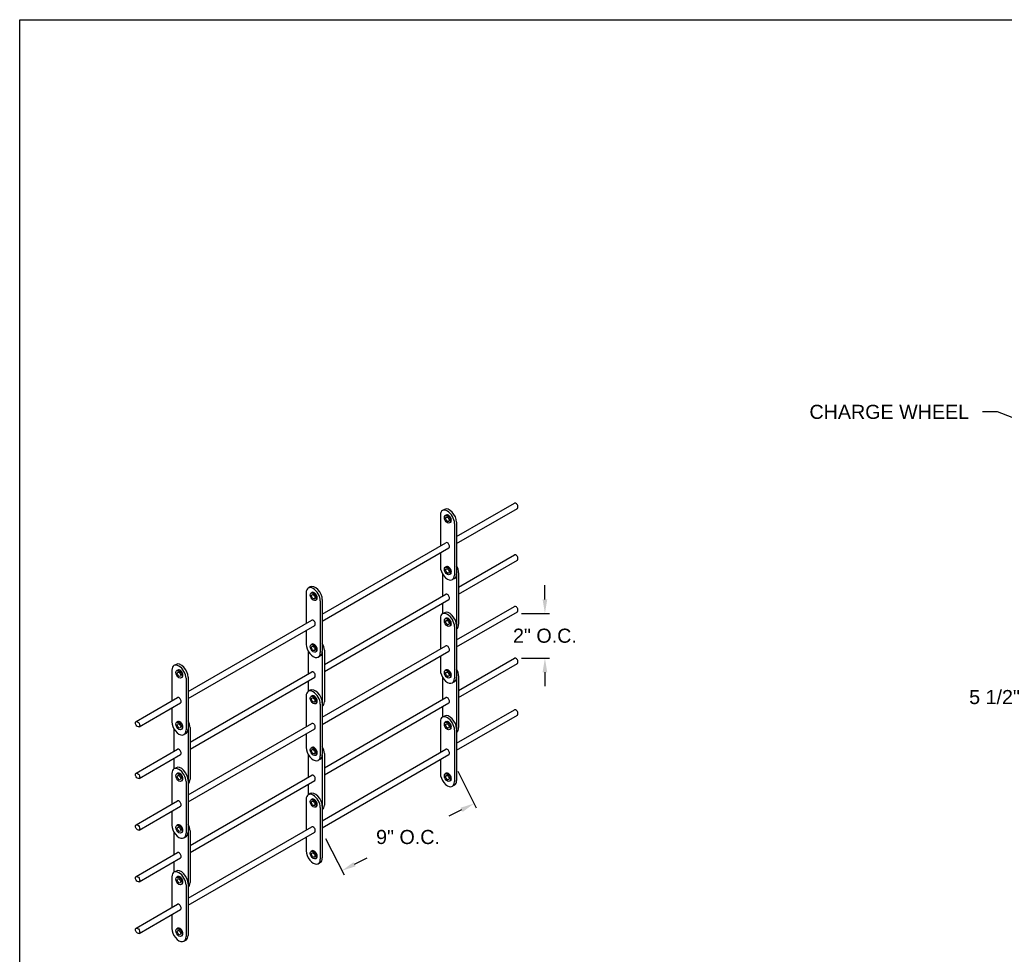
# Model space of a CAD drawing. Header units: inches. Extents: x 169.6 to 213.8, y 195 to 266.5.
# Tile 39 of 58: x 194.3 to 200.8, y 221.3 to 227.5. Entities that reach past the tile are written whole.
import ezdxf
from ezdxf import colors
from ezdxf.entities.mleader import LeaderData, LeaderLine
from ezdxf.math import Vec2, Vec3

# ---------------------------------------------------------------- set-up
doc = ezdxf.new("R2010")
doc.units = ezdxf.units.IN
doc.header["$LTSCALE"] = 0.25
doc.header["$MEASUREMENT"] = 0
doc.layers.add('ANNOTATIONS', color=1, linetype='Continuous')
doc.layers.add('DETAILS', color=4, linetype='Continuous')
doc.styles.add('ARIAL', font='arial.ttf', dxfattribs={"height": 0.09375})
doc.dimstyles.new('STANDARD$0', dxfattribs={"dimtxt": 0.09375, "dimasz": 0.09375, "dimexe": 0.03125, "dimexo": 0.046875, "dimgap": 0.09, "dimtad": 0, "dimtih": 1, "dimtoh": 1, "dimdec": 4, "dimzin": 0, "dimdsep": 46, "dimtxsty": 'ARIAL', "dimcen": 0.09, "dimadec": 0, "dimazin": 0, "dimtfac": 1, "dimtdec": 4, "dimtofl": 0, "dimtmove": 0, "dimatfit": 1, "dimfxl": 1, "dimtolj": 1, "dimtzin": 0, "dimarcsym": 0})

# ---------------------------------------------------------------- blocks, each defined once
blk = doc.blocks.new('*D48')
at = {"layer": 'ANNOTATIONS', "color": 0, "lineweight": -2, "transparency": 16777216}
for p, q in [((201.2357, 224.5253), (201.2357, 222.9317)), ((201.6881, 223.5294), (201.6881, 222.9317)), ((201.142, 222.9629), (201.0224, 222.9629)), ((201.7819, 222.9629), (201.8756, 222.9629))]:
    blk.add_line(p, q, dxfattribs=at)
at = {"layer": 'ANNOTATIONS', "color": 0, "transparency": 16777216}
for points in [[(201.142, 222.9785), (201.142, 222.9473), (201.2357, 222.9629)], [(201.7819, 222.9785), (201.7819, 222.9473), (201.6881, 222.9629)]]:
    blk.add_solid(points, dxfattribs=at)
at = {"layer": 'defpoints', "color": 0, "transparency": 16777216}
for p in [(201.2357, 224.5722), (201.6881, 223.5763), (201.2357, 222.9629)]:
    blk.add_point(p, dxfattribs=at)
at = {"layer": 'ANNOTATIONS', "color": 0, "transparency": 16777216, "insert": (200.7693, 222.9629), "char_height": 0.09375, "attachment_point": 5, "style": 'ARIAL'}
blk.add_mtext('\\A1;5 1/2"', dxfattribs=at)
blk = doc.blocks.new('*D121')
at = {"layer": 'ANNOTATIONS', "color": 0, "lineweight": -2, "transparency": 16777216}
for p, q in [((197.1976, 222.47), (197.3208, 222.2275)), ((197.2231, 222.2129), (197.1393, 222.1703)), ((196.318, 222.0229), (196.4412, 221.7804)), ((196.5106, 221.8507), (196.5944, 221.8933))]:
    blk.add_line(p, q, dxfattribs=at)
at = {"layer": 'ANNOTATIONS', "color": 0, "transparency": 16777216}
for points in [[(197.216, 222.2268), (197.2302, 222.1989), (197.3067, 222.2554)], [(196.5035, 221.8647), (196.5177, 221.8368), (196.427, 221.8083)]]:
    blk.add_solid(points, dxfattribs=at)
at = {"layer": 'defpoints', "color": 0, "transparency": 16777216}
for p in [(197.1763, 222.5118), (197.3067, 222.2554), (196.2967, 222.0647)]:
    blk.add_point(p, dxfattribs=at)
at = {"layer": 'ANNOTATIONS', "color": 0, "transparency": 16777216, "insert": (196.8669, 222.0318), "char_height": 0.09375, "attachment_point": 5, "style": 'ARIAL'}
blk.add_mtext('\\A1;9" O.C.', dxfattribs=at)
blk = doc.blocks.new('*D122')
at = {"layer": 'ANNOTATIONS', "color": 0, "lineweight": -2, "transparency": 16777216}
for p, q in [((197.7778, 223.6135), (197.7778, 223.7072)), ((197.6215, 223.5197), (197.809, 223.5197)), ((197.6215, 223.2225), (197.809, 223.2225)), ((197.7778, 223.1287), (197.7778, 223.035))]:
    blk.add_line(p, q, dxfattribs=at)
at = {"layer": 'ANNOTATIONS', "color": 0, "transparency": 16777216}
for points in [[(197.7621, 223.6135), (197.7934, 223.6135), (197.7778, 223.5197)], [(197.7621, 223.1287), (197.7934, 223.1287), (197.7778, 223.2225)]]:
    blk.add_solid(points, dxfattribs=at)
at = {"layer": 'defpoints', "color": 0, "transparency": 16777216}
for p in [(197.5746, 223.5197), (197.7778, 223.5197), (197.5746, 223.2225)]:
    blk.add_point(p, dxfattribs=at)
at = {"layer": 'ANNOTATIONS', "color": 0, "transparency": 16777216, "insert": (197.7778, 223.3711), "char_height": 0.09375, "attachment_point": 5, "style": 'ARIAL'}
blk.add_mtext('\\A1;2" O.C.', dxfattribs=at)

msp = doc.modelspace()

# ---------------------------------------------------------------- linework, layer by layer
at = {"layer": 'defpoints'}
msp.add_lwpolyline([(213.75315, 214.73552), (194.28327, 214.73552), (194.28327, 227.47063), (213.75315, 227.47063)], close=True, dxfattribs=at)
at = {"layer": 'DETAILS'}
for p, q in [((197.18981, 224.03156), (197.57463, 224.25374)), ((197.08233, 224.17366), (197.08233, 223.96951)), ((197.10958, 224.21186), (197.0961, 224.20408)), ((197.12144, 224.17478), (197.11512, 224.17113)), ((197.18981, 223.98475), (197.59491, 224.21863)), ((197.14986, 224.12557), (197.14353, 224.12192)), ((197.17633, 224.11939), (197.17633, 223.77564)), ((197.18981, 224.12717), (197.18981, 223.78342)), ((196.29672, 223.51594), (197.11919, 223.99079)), ((196.29672, 223.46912), (197.13947, 223.95568)), ((197.08233, 223.9227), (197.08233, 223.82991)), ((197.20323, 223.69556), (197.57463, 223.90999)), ((197.20323, 223.64875), (197.59491, 223.87488)), ((197.09581, 223.78408), (197.09581, 223.63354)), ((197.12144, 223.83103), (197.11512, 223.82738)), ((197.14986, 223.78182), (197.14353, 223.77817)), ((197.18975, 223.7809), (197.18975, 223.44255)), ((197.20323, 223.79117), (197.20323, 223.44742)), ((197.17604, 223.75299), (197.16256, 223.74521)), ((196.18924, 223.65803), (196.18924, 223.45389)), ((196.21649, 223.69624), (196.20301, 223.68846)), ((196.22835, 223.65915), (196.22203, 223.6555)), ((196.25677, 223.60994), (196.25045, 223.60629)), ((196.28324, 223.60376), (196.28324, 223.26001)), ((196.29672, 223.61155), (196.29672, 223.2678)), ((196.31015, 223.17994), (197.11919, 223.64704)), ((196.31015, 223.13312), (197.13947, 223.61193)), ((197.09581, 223.58673), (197.09581, 223.51671)), ((197.10958, 223.52466), (197.0961, 223.51688)), ((197.18981, 223.34436), (197.57463, 223.56654)), ((197.18981, 223.29755), (197.59491, 223.53143)), ((195.40363, 223.00031), (196.2261, 223.47517)), ((197.08233, 223.48646), (197.08233, 223.28231)), ((197.12144, 223.48758), (197.11512, 223.48393)), ((195.40363, 222.9535), (196.24638, 223.44006)), ((196.18924, 223.40707), (196.18924, 223.31428)), ((197.14986, 223.43837), (197.14353, 223.43472)), ((197.17633, 223.43219), (197.17633, 223.08844)), ((197.18981, 223.43997), (197.18981, 223.09622)), ((196.20272, 223.26846), (196.20272, 223.11792)), ((196.22835, 223.3154), (196.22203, 223.31175)), ((196.25677, 223.26619), (196.25045, 223.26254)), ((196.29667, 223.26527), (196.29667, 222.92693)), ((196.29672, 222.82874), (197.11919, 223.30359)), ((196.29672, 222.78192), (197.13947, 223.26848)), ((196.31015, 223.27555), (196.31015, 222.9318)), ((196.28295, 223.23737), (196.26947, 223.22959)), ((197.08233, 223.2355), (197.08233, 223.14271)), ((197.20323, 223.00806), (197.57463, 223.22249)), ((195.29615, 223.14241), (195.29615, 222.93826)), ((195.3234, 223.18061), (195.30992, 223.17283)), ((195.33527, 223.14353), (195.32895, 223.13988)), ((195.41706, 222.66431), (196.2261, 223.13142)), ((197.12144, 223.14383), (197.11512, 223.14018)), ((197.20323, 222.96125), (197.59491, 223.18738)), ((195.36368, 223.09432), (195.35736, 223.09067)), ((195.39015, 223.08814), (195.39015, 222.74439)), ((195.40363, 223.09592), (195.40363, 222.75217)), ((195.41706, 222.6175), (196.24638, 223.09631)), ((196.20272, 223.0711), (196.20272, 223.00109)), ((197.09581, 223.09658), (197.09581, 222.94604)), ((197.14986, 223.09462), (197.14353, 223.09097)), ((197.17604, 223.06579), (197.16256, 223.05801)), ((197.18975, 223.0934), (197.18975, 222.75505)), ((197.20323, 223.10367), (197.20323, 222.75992)), ((196.21649, 223.00904), (196.20301, 223.00126)), ((195.05775, 222.80062), (195.33302, 222.95954)), ((196.18924, 222.97083), (196.18924, 222.76669)), ((196.22835, 222.97195), (196.22203, 222.9683)), ((196.31015, 222.49244), (197.11919, 222.95954)), ((195.07802, 222.7655), (195.35329, 222.92443)), ((195.29615, 222.89145), (195.29615, 222.79866)), ((196.25677, 222.92274), (196.25045, 222.91909)), ((196.28324, 222.91656), (196.28324, 222.57281)), ((196.29672, 222.92435), (196.29672, 222.5806)), ((196.31015, 222.44562), (197.13947, 222.92443)), ((197.09581, 222.89923), (197.09581, 222.82921)), ((197.18981, 222.65656), (197.57463, 222.87874)), ((195.33527, 222.79978), (195.32895, 222.79613)), ((197.08233, 222.79866), (197.08233, 222.59451)), ((197.10958, 222.83686), (197.0961, 222.82908)), ((197.12144, 222.79978), (197.11512, 222.79613)), ((197.18981, 222.60975), (197.59491, 222.84363)), ((195.30963, 222.75283), (195.30963, 222.60229)), ((195.36368, 222.75057), (195.35736, 222.74692)), ((195.40358, 222.74965), (195.40358, 222.4113)), ((195.40363, 222.31311), (196.2261, 222.78797)), ((195.40363, 222.2663), (196.24638, 222.75286)), ((195.41706, 222.75992), (195.41706, 222.41617)), ((197.14986, 222.75057), (197.14353, 222.74692)), ((197.17633, 222.74439), (197.17633, 222.40064)), ((197.18981, 222.75217), (197.18981, 222.40842)), ((195.38986, 222.72174), (195.37638, 222.71396)), ((196.18924, 222.71987), (196.18924, 222.62708)), ((195.05775, 222.45687), (195.33302, 222.61579)), ((196.22835, 222.6282), (196.22203, 222.62455)), ((196.29672, 222.14094), (197.11919, 222.61579)), ((195.07802, 222.42175), (195.35329, 222.58068)), ((195.30963, 222.55548), (195.30963, 222.48546)), ((196.20272, 222.58096), (196.20272, 222.43042)), ((196.25677, 222.57899), (196.25045, 222.57534)), ((196.28295, 222.55017), (196.26947, 222.54239)), ((196.29667, 222.57777), (196.29667, 222.23943)), ((196.29672, 222.09412), (197.13947, 222.58068)), ((196.31015, 222.58805), (196.31015, 222.2443)), ((197.08233, 222.5477), (197.08233, 222.45491)), ((195.3234, 222.49341), (195.30992, 222.48563)), ((195.29615, 222.45521), (195.29615, 222.25106)), ((195.33527, 222.45633), (195.32895, 222.45268)), ((195.36368, 222.40712), (195.35736, 222.40347)), ((195.40363, 222.40872), (195.40363, 222.06497)), ((195.41706, 221.97681), (196.2261, 222.44392)), ((195.41706, 221.93), (196.24638, 222.40881)), ((197.12144, 222.45603), (197.11512, 222.45238)), ((197.14986, 222.40682), (197.14353, 222.40317)), ((195.39015, 222.40094), (195.39015, 222.05719)), ((196.20272, 222.3836), (196.20272, 222.31359)), ((197.17604, 222.37799), (197.16256, 222.37021)), ((196.18924, 222.28303), (196.18924, 222.07889)), ((196.21649, 222.32124), (196.20301, 222.31346)), ((196.22835, 222.28415), (196.22203, 222.2805)), ((195.05775, 222.11342), (195.33302, 222.27234)), ((195.07802, 222.0783), (195.35329, 222.23723)), ((196.25677, 222.23494), (196.25045, 222.23129)), ((196.28324, 222.22876), (196.28324, 221.88501)), ((196.29672, 222.23655), (196.29672, 221.8928)), ((195.29615, 222.20425), (195.29615, 222.11146)), ((195.33527, 222.11258), (195.32895, 222.10893)), ((195.40363, 221.62531), (196.2261, 222.10017)), ((195.30963, 222.06533), (195.30963, 221.91479)), ((195.36368, 222.06337), (195.35736, 222.05972)), ((195.38986, 222.03454), (195.37638, 222.02676)), ((195.40358, 222.06215), (195.40358, 221.7238)), ((195.40363, 221.5785), (196.24638, 222.06506)), ((195.41706, 222.07242), (195.41706, 221.72867)), ((196.18924, 222.03207), (196.18924, 221.93928)), ((195.05775, 221.76937), (195.33302, 221.92829)), ((195.07802, 221.73425), (195.35329, 221.89318)), ((196.22835, 221.9404), (196.22203, 221.93675)), ((196.25677, 221.89119), (196.25045, 221.88754)), ((195.30963, 221.86798), (195.30963, 221.79796)), ((196.28295, 221.86237), (196.26947, 221.85459)), ((195.29615, 221.76741), (195.29615, 221.56326)), ((195.3234, 221.80561), (195.30992, 221.79783)), ((195.33527, 221.76853), (195.32895, 221.76488)), ((195.36368, 221.71932), (195.35736, 221.71567)), ((195.39015, 221.71314), (195.39015, 221.36939)), ((195.40363, 221.72092), (195.40363, 221.37717)), ((195.05775, 221.42562), (195.33302, 221.58454)), ((195.07802, 221.3905), (195.35329, 221.54943)), ((195.29615, 221.51645), (195.29615, 221.42366)), ((195.33527, 221.42478), (195.32895, 221.42113)), ((195.36368, 221.37557), (195.35736, 221.37192)), ((195.38986, 221.34674), (195.37638, 221.33896))]:
    msp.add_line(p, q, dxfattribs=at)
for centre, major_axis, start_param, end_param in [((197.58477, 224.23619), (0.01014, -0.01756), 0, 3.1415927), ((197.12933, 224.14652), (0.03323, -0.05756), 0.7853982, 3.9269908), ((197.14281, 224.1543), (0.03323, -0.05756), 0.7853982, 3.1415927), ((197.13565, 224.15017), (0.01421, -0.0246), 0, 3.1415927), ((197.12933, 223.97324), (0.01014, -0.01756), 0, 3.1415927), ((197.58477, 223.89244), (0.01014, -0.01756), 0, 3.1415927), ((197.12933, 223.80277), (0.03323, -0.05756), 3.9269908, 7.0685835), ((197.13565, 223.80642), (0.01421, -0.0246), 0, 3.1415927), ((197.14281, 223.81055), (0.03323, -0.05756), 6.2831853, 7.0685835), ((197.15624, 223.81831), (0.03323, -0.05756), 0.7853982, 1.5605915), ((196.23624, 223.6309), (0.03323, -0.05756), 0.7853982, 3.9269908), ((196.24972, 223.63868), (0.03323, -0.05756), 0.7853982, 3.1415927), ((196.24256, 223.63455), (0.01421, -0.0246), 0, 3.1415927), ((197.12933, 223.62949), (0.01014, -0.01756), 0, 3.1415927), ((197.12933, 223.45932), (0.03323, -0.05756), 0.7853982, 3.9269908), ((197.14281, 223.4671), (0.03323, -0.05756), 0.7853982, 3.1415927), ((197.58477, 223.54899), (0.01014, -0.01756), 0, 3.1415927), ((196.23624, 223.45761), (0.01014, -0.01756), 0, 3.1415927), ((197.13565, 223.46297), (0.01421, -0.0246), 0, 3.1415927), ((197.15624, 223.47456), (0.03323, -0.05756), 6.2933901, 7.0685835), ((196.26315, 223.30268), (0.03323, -0.05756), 0.7853982, 1.5605915), ((196.23624, 223.28715), (0.03323, -0.05756), 3.9269908, 7.0685835), ((196.24256, 223.2908), (0.01421, -0.0246), 0, 3.1415927), ((196.24972, 223.29493), (0.03323, -0.05756), 6.2831853, 7.0685835), ((197.12933, 223.28604), (0.01014, -0.01756), 0, 3.1415927), ((197.58477, 223.20494), (0.01014, -0.01756), 0, 3.1415927), ((195.34315, 223.11527), (0.03323, -0.05756), 0.7853982, 3.9269908), ((195.35663, 223.12305), (0.03323, -0.05756), 0.7853982, 3.1415927), ((195.34947, 223.11892), (0.01421, -0.0246), 0, 3.1415927), ((196.23624, 223.11386), (0.01014, -0.01756), 0, 3.1415927), ((197.12933, 223.11557), (0.03323, -0.05756), 3.9269908, 7.0685835), ((197.13565, 223.11922), (0.01421, -0.0246), 0, 3.1415927), ((197.15624, 223.13081), (0.03323, -0.05756), 0.7853982, 1.5605915), ((197.14281, 223.12335), (0.03323, -0.05756), 6.2831853, 7.0685835), ((196.23624, 222.9437), (0.03323, -0.05756), 0.7853982, 3.9269908), ((196.24972, 222.95148), (0.03323, -0.05756), 0.7853982, 3.1415927), ((195.34315, 222.94199), (0.01014, -0.01756), 0, 3.1415927), ((196.24256, 222.94735), (0.01421, -0.0246), 0, 3.1415927), ((196.26315, 222.95893), (0.03323, -0.05756), 6.2933901, 7.0685835), ((197.12933, 222.94199), (0.01014, -0.01756), 0, 3.1415927), ((197.58477, 222.86119), (0.01014, -0.01756), 0, 3.1415927), ((195.34315, 222.77152), (0.03323, -0.05756), 3.9269908, 7.0685835), ((195.34947, 222.77517), (0.01421, -0.0246), 0, 3.1415927), ((195.37006, 222.78706), (0.03323, -0.05756), 0.7853982, 1.5605915), ((197.12933, 222.77152), (0.03323, -0.05756), 0.7853982, 3.9269908), ((197.14281, 222.7793), (0.03323, -0.05756), 0.7853982, 3.1415927), ((197.13565, 222.77517), (0.01421, -0.0246), 0, 3.1415927), ((195.35663, 222.7793), (0.03323, -0.05756), 6.2831853, 7.0685835), ((196.23624, 222.77041), (0.01014, -0.01756), 0, 3.1415927), ((197.15624, 222.78706), (0.03323, -0.05756), 6.2933901, 7.0685835), ((195.34315, 222.59824), (0.01014, -0.01756), 0, 3.1415927), ((196.23624, 222.59995), (0.03323, -0.05756), 3.9269908, 7.0685835), ((196.24256, 222.6036), (0.01421, -0.0246), 0, 3.1415927), ((196.26315, 222.61518), (0.03323, -0.05756), 0.7853982, 1.5605915), ((197.12933, 222.59824), (0.01014, -0.01756), 0, 3.1415927), ((196.24972, 222.60773), (0.03323, -0.05756), 6.2831853, 7.0685835), ((195.34315, 222.42807), (0.03323, -0.05756), 0.7853982, 3.9269908), ((195.35663, 222.43585), (0.03323, -0.05756), 0.7853982, 3.1415927), ((195.34947, 222.43172), (0.01421, -0.0246), 0, 3.1415927), ((195.37006, 222.44331), (0.03323, -0.05756), 6.2933901, 7.0685835), ((196.23624, 222.42636), (0.01014, -0.01756), 0, 3.1415927), ((197.12933, 222.42777), (0.03323, -0.05756), 3.9269908, 7.0685835), ((197.13565, 222.43142), (0.01421, -0.0246), 0, 3.1415927), ((197.14281, 222.43555), (0.03323, -0.05756), 6.2831853, 7.0685835), ((195.34315, 222.25479), (0.01014, -0.01756), 0, 3.1415927), ((196.23624, 222.2559), (0.03323, -0.05756), 0.7853982, 3.9269908), ((196.24972, 222.26368), (0.03323, -0.05756), 0.7853982, 3.1415927), ((196.24256, 222.25955), (0.01421, -0.0246), 0, 3.1415927), ((196.26315, 222.27143), (0.03323, -0.05756), 6.2933901, 7.0685835), ((195.34315, 222.08432), (0.03323, -0.05756), 3.9269908, 7.0685835), ((195.34947, 222.08797), (0.01421, -0.0246), 0, 3.1415927), ((195.37006, 222.09956), (0.03323, -0.05756), 0.7853982, 1.5605915), ((196.23624, 222.08261), (0.01014, -0.01756), 0, 3.1415927), ((195.35663, 222.0921), (0.03323, -0.05756), 6.2831853, 7.0685835), ((196.24256, 221.9158), (0.01421, -0.0246), 0, 3.1415927), ((195.34315, 221.91074), (0.01014, -0.01756), 0, 3.1415927), ((196.23624, 221.91215), (0.03323, -0.05756), 3.9269908, 7.0685835), ((196.24972, 221.91993), (0.03323, -0.05756), 6.2831853, 7.0685835), ((195.34315, 221.74027), (0.03323, -0.05756), 0.7853982, 3.9269908), ((195.35663, 221.74805), (0.03323, -0.05756), 0.7853982, 3.1415927), ((195.34947, 221.74392), (0.01421, -0.0246), 0, 3.1415927), ((195.37006, 221.75581), (0.03323, -0.05756), 6.2933901, 7.0685835), ((195.34315, 221.56699), (0.01014, -0.01756), 0, 3.1415927), ((195.34315, 221.39652), (0.03323, -0.05756), 3.9269908, 7.0685835), ((195.34947, 221.40017), (0.01421, -0.0246), 0, 3.1415927), ((195.35663, 221.4043), (0.03323, -0.05756), 6.2831853, 7.0685835)]:
    msp.add_ellipse(centre, major_axis=major_axis, ratio=0.5773503, start_param=start_param, end_param=end_param, dxfattribs=at)
for centre, major_axis in [((197.12933, 224.14652), (0.01421, -0.0246)), ((197.12933, 224.14652), (0.00797, -0.0138)), ((197.12933, 223.80277), (0.01421, -0.0246)), ((197.12933, 223.80277), (0.00797, -0.0138)), ((196.23624, 223.6309), (0.01421, -0.0246)), ((196.23624, 223.6309), (0.00797, -0.0138)), ((197.12933, 223.45932), (0.01421, -0.0246)), ((197.12933, 223.45932), (0.00797, -0.0138)), ((196.23624, 223.28715), (0.01421, -0.0246)), ((196.23624, 223.28715), (0.00797, -0.0138)), ((195.34315, 223.11527), (0.01421, -0.0246)), ((195.34315, 223.11527), (0.00797, -0.0138)), ((197.12933, 223.11557), (0.01421, -0.0246)), ((197.12933, 223.11557), (0.00797, -0.0138)), ((196.23624, 222.9437), (0.01421, -0.0246)), ((196.23624, 222.9437), (0.00797, -0.0138)), ((195.06788, 222.78306), (0.01014, -0.01756)), ((195.34315, 222.77152), (0.01421, -0.0246)), ((197.12933, 222.77152), (0.01421, -0.0246)), ((195.34315, 222.77152), (0.00797, -0.0138)), ((197.12933, 222.77152), (0.00797, -0.0138)), ((196.23624, 222.59995), (0.01421, -0.0246)), ((196.23624, 222.59995), (0.00797, -0.0138)), ((195.06788, 222.43931), (0.01014, -0.01756)), ((195.34315, 222.42807), (0.01421, -0.0246)), ((195.34315, 222.42807), (0.00797, -0.0138)), ((197.12933, 222.42777), (0.01421, -0.0246)), ((197.12933, 222.42777), (0.00797, -0.0138)), ((196.23624, 222.2559), (0.01421, -0.0246)), ((196.23624, 222.2559), (0.00797, -0.0138)), ((195.06788, 222.09586), (0.01014, -0.01756)), ((195.34315, 222.08432), (0.01421, -0.0246)), ((195.34315, 222.08432), (0.00797, -0.0138)), ((196.23624, 221.91215), (0.01421, -0.0246)), ((196.23624, 221.91215), (0.00797, -0.0138)), ((195.06788, 221.75181), (0.01014, -0.01756)), ((195.34315, 221.74027), (0.01421, -0.0246)), ((195.34315, 221.74027), (0.00797, -0.0138)), ((195.06788, 221.40806), (0.01014, -0.01756)), ((195.34315, 221.39652), (0.01421, -0.0246)), ((195.34315, 221.39652), (0.00797, -0.0138))]:
    msp.add_ellipse(centre, major_axis=major_axis, ratio=0.5773503, dxfattribs=at)

# ---------------------------------------------------------------- dimensions: what is measured, and where the dimension line sits
at = {"layer": 'ANNOTATIONS'}
dim = msp.add_linear_dim(base=(201.2357, 222.9629), p1=(201.68813, 223.57628), p2=(201.2357, 224.57215), angle=180, text='5 1/2"', dimstyle='STANDARD$0', dxfattribs=at)
dim.commit()
dim.dimension.update_dxf_attribs({"geometry": '*D48', "text_midpoint": (200.76927, 222.9629), "dimtype": 160})
dim = msp.add_linear_dim(base=(197.77777, 223.51973), p1=(197.57463, 223.22249), p2=(197.57463, 223.51973), angle=90, text='2" O.C.', dimstyle='STANDARD$0', dxfattribs=at)
dim.commit()
dim.dimension.update_dxf_attribs({"geometry": '*D122', "text_midpoint": (197.77777, 223.37111)})
dim = msp.add_aligned_dim(p1=(196.29672, 222.06467), p2=(197.17633, 222.51177), distance=-0.28764, text='9" O.C.', dimstyle='STANDARD$0', dxfattribs=at)
dim.commit()
dim.dimension.update_dxf_attribs({"geometry": '*D121', "text_midpoint": (196.86685, 222.03181)})

# ---------------------------------------------------------------- leaders
ml = msp.add_multileader_mtext('Standard', dxfattribs=at)
ml.set_content('CHARGE WHEEL', color=256, style='ARIAL')
ml.set_leader_properties()
ml.build(insert=Vec2(0, 0))
ml.multileader.update_dxf_attribs({"dogleg_length": 0.36, "arrow_head_size": 0.09375})
ctx = ml.context
ctx.base_point, ctx.char_height, ctx.arrow_head_size, ctx.landing_gap_size, ctx.plane_origin = Vec3(199.45879, 224.86046), 0.09375, 0.09375, 0.09, Vec3(201.75292, 224.32396)
ctx.text_align_type = 2
notes = []
notes.append((ctx, [(0, (1, 1, 0), (200.78801, 224.86046), (-1, 0), 0.09796, [(0, [(201.40803, 224.62405)], 0, [])])]))
ctx.mtext.insert, ctx.mtext.alignment, ctx.mtext.flow_direction = Vec3(200.60006, 224.90814), 3, 5
for ctx, leaders in notes:
    for number, flags, end, landing, length, lines in leaders:
        leader = LeaderData()
        leader.index, (leader.has_last_leader_line, leader.has_dogleg_vector, leader.attachment_direction) = number, flags
        leader.last_leader_point, leader.dogleg_vector, leader.dogleg_length = Vec3(end), Vec3(landing), length
        for number, points, colour, breaks in lines:
            line = LeaderLine()
            line.index, line.vertices, line.color, line.breaks = number, Vec3.list(points), colors.encode_raw_color(colour), breaks
            leader.lines.append(line)
        ctx.leaders.append(leader)

doc.saveas('drawing.dxf')
